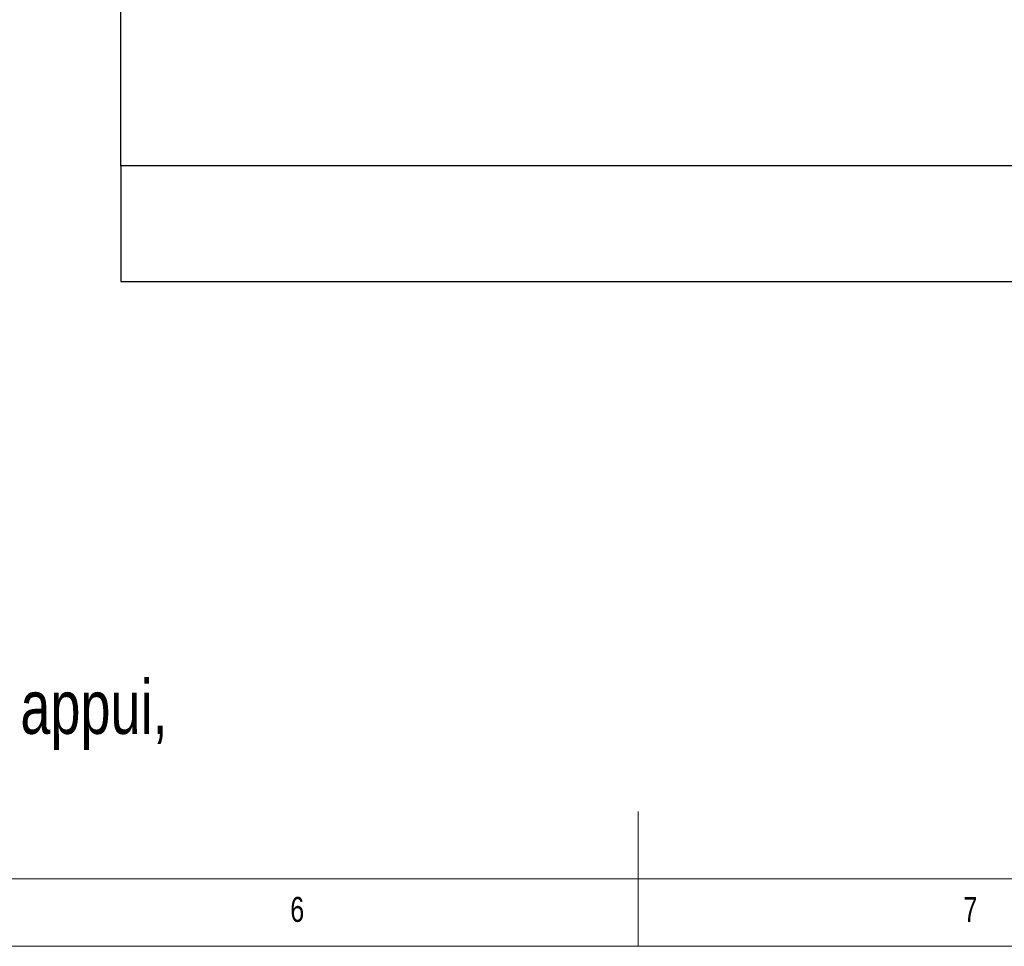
# Model space of a CAD drawing. Header units: millimetres. Extents: x 5 to 589, y 5 to 415.
# Tile 20 of 96: x 251 to 324, y 5 to 74. Entities that reach past the tile are written whole.
import ezdxf

# ---------------------------------------------------------------- set-up
doc = ezdxf.new("R2010")
doc.units = ezdxf.units.MM
doc.layers.add('NOTES', color=6, linetype='Continuous')
doc.layers.add('TRAIT-FORT', color=4, linetype='Continuous', lineweight=25)
doc.styles.add('SLDTEXTSTYLE0', font='TXT', dxfattribs={"width": 0.75})

# ---------------------------------------------------------------- blocks, each defined once
blk = doc.blocks.new('SW_NOTE_1')
at = {"layer": 'NOTES', "color": 0, "char_height": 4, "attachment_point": 1, "style": 'SLDTEXTSTYLE0'}
for s, insert in [('Fixation des appuis dans dalle BA soit avec 2 chevilles Hilti HST3 M16-137  par appui,', (0, 5.156)), ('soit avec 1 cheville Hilti HST3 M16-137  par clamp et 2 clamps par appui.', (0, -0.016))]:
    blk.add_mtext(s, dxfattribs=dict(at, insert=insert))

msp = doc.modelspace()

# ---------------------------------------------------------------- linework, layer by layer
at = {"color": 7, "linetype": 'Continuous', "lineweight": 18}
for p, q in [((297, 5), (297, 15)), ((10, 10), (584, 10)), ((5, 5), (589, 5))]:
    msp.add_line(p, q, dxfattribs=at)
at = {"layer": 'TRAIT-FORT', "color": 4, "linetype": 'Continuous', "lineweight": 25}
for p, q in [((258.58704, 62.96269), (258.58704, 158.62936)), ((455.08989, 62.96269), (258.58704, 62.96269)), ((258.58704, 62.96269), (258.58704, 54.36798)), ((258.58704, 54.36798), (455.08989, 54.36798))]:
    msp.add_line(p, q, dxfattribs=at)

# ---------------------------------------------------------------- block references
at = {"layer": 'NOTES', "color": 211}
msp.add_blockref('SW_NOTE_1', (108.63519, 19.62114), dxfattribs=at)

# ---------------------------------------------------------------- texts
at = {"layer": 'NOTES', "color": 211, "char_height": 1.85208, "attachment_point": 1, "style": 'SLDTEXTSTYLE0'}
for s, insert in [('6', (271.16667, 8.66802)), ('7', (321.16667, 8.66802))]:
    msp.add_mtext(s, dxfattribs=dict(at, insert=insert))

doc.saveas('drawing.dxf')
